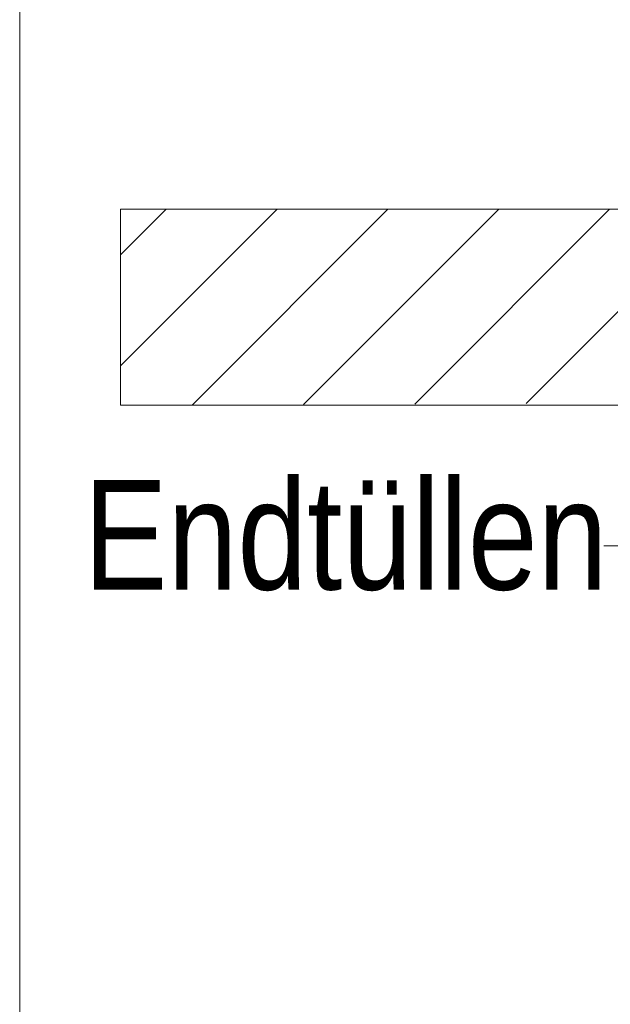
# Model space of a CAD drawing. Extents: x -720 to 300, y 62 to 1107.
# Tile 95 of 250: x 198 to 206, y 708 to 721. Entities that reach past the tile are written whole.
import ezdxf
from ezdxf.lldxf.tags import DXFTag

# ---------------------------------------------------------------- set-up
doc = ezdxf.new("R2010")
doc.units = 0
doc.layers.get('0').update_dxf_attribs({"lineweight": 35})
doc.layers.add('E_Detail_Beschriftung', color=7, linetype='Continuous', lineweight=13, true_color=0x009900)
doc.layers.add('E_Detail_Wandschraffur', color=7, linetype='Continuous', lineweight=5, true_color=0xc0c0c0)
doc.layers.add('E_Detail_Linie_Text_Bem', color=7, linetype='Continuous', lineweight=13)
doc.styles.get("Standard").update_dxf_attribs({"font": 'ARIALN.TTF'})
tags = doc.linetypes.add('fein_strichliert', pattern=[4, 1, -2, 1]).pattern_tags.tags
tags[8:9] = [DXFTag(74, 4), DXFTag(75, 0), DXFTag(340, '0'), DXFTag(46, 0.0), DXFTag(50, 0.0), DXFTag(44, 0.0), DXFTag(45, 0.0)]
tags[6:7] = [DXFTag(74, 4), DXFTag(75, 0), DXFTag(340, '0'), DXFTag(46, 0.0), DXFTag(50, 0.0), DXFTag(44, 0.0), DXFTag(45, 0.0)]
tags[4:5] = [DXFTag(74, 4), DXFTag(75, 0), DXFTag(340, '0'), DXFTag(46, 0.0), DXFTag(50, 0.0), DXFTag(44, 0.0), DXFTag(45, 0.0)]
tags = doc.linetypes.add('fein_strichliert-A06G9FM98I', pattern=[4, 1, -2, 1]).pattern_tags.tags
tags[8:9] = [DXFTag(74, 4), DXFTag(75, 0), DXFTag(340, '0'), DXFTag(46, 0.0), DXFTag(50, 0.0), DXFTag(44, 0.0), DXFTag(45, 0.0)]
tags[6:7] = [DXFTag(74, 4), DXFTag(75, 0), DXFTag(340, '0'), DXFTag(46, 0.0), DXFTag(50, 0.0), DXFTag(44, 0.0), DXFTag(45, 0.0)]
tags[4:5] = [DXFTag(74, 4), DXFTag(75, 0), DXFTag(340, '0'), DXFTag(46, 0.0), DXFTag(50, 0.0), DXFTag(44, 0.0), DXFTag(45, 0.0)]

# ---------------------------------------------------------------- blocks, each defined once
blk = doc.blocks.new('Referenz-A06G9FMD8I')
at = {"layer": 'E_Detail_Linie_Text_Bem', "linetype": 'fein_strichliert-A06G9FM98I', "ltscale": 0.65}
blk.add_line((198.281, 735.027), (198.281, 673.71), dxfattribs=at)
at = {"layer": 'E_Detail_Linie_Text_Bem', "linetype": 'Continuous', "ltscale": 0.13}
for p, q in [((199.57, 715.6), (199.57, 718.1)), ((199.57, 718.1), (259.548, 718.1)), ((211.37, 715.6), (199.57, 715.6))]:
    blk.add_line(p, q, dxfattribs=at)
at = {"layer": 'E_Detail_Linie_Text_Bem', "color": 0, "linetype": 'Continuous', "ltscale": 0.13}
blk.add_line((205.996, 713.807), (205.74, 713.807), dxfattribs=at)
at = {"layer": 'E_Detail_Wandschraffur', "linetype": 'ByBlock', "ltscale": 0.13}
for p, q in [((199.57, 716.103), (201.567, 718.1)), ((201.906, 715.61), (204.396, 718.1)), ((204.746, 715.622), (207.224, 718.1))]:
    blk.add_line(p, q, dxfattribs=at)
at = {"layer": 'E_Detail_Wandschraffur', "linetype": 'fein_strichliert', "ltscale": 0.13}
for p, q in [((199.57, 717.517), (200.153, 718.1)), ((200.485, 715.604), (202.981, 718.1)), ((203.326, 715.616), (205.81, 718.1))]:
    blk.add_line(p, q, dxfattribs=at)
at = {"layer": 'E_Detail_Beschriftung', "linetype": 'Continuous', "ltscale": 0.13, "insert": (199.099, 714.648), "char_height": 1.4, "attachment_point": 1}
blk.add_mtext('{\\fArial Narrow;Endtüllen}', dxfattribs=at)

msp = doc.modelspace()

# ---------------------------------------------------------------- block references
at = {"color": 8, "lineweight": 25, "ltscale": 0.25, "true_color": 0x808080}
msp.add_blockref('Referenz-A06G9FMD8I', (0, 0), dxfattribs=at)

doc.saveas('drawing.dxf')
